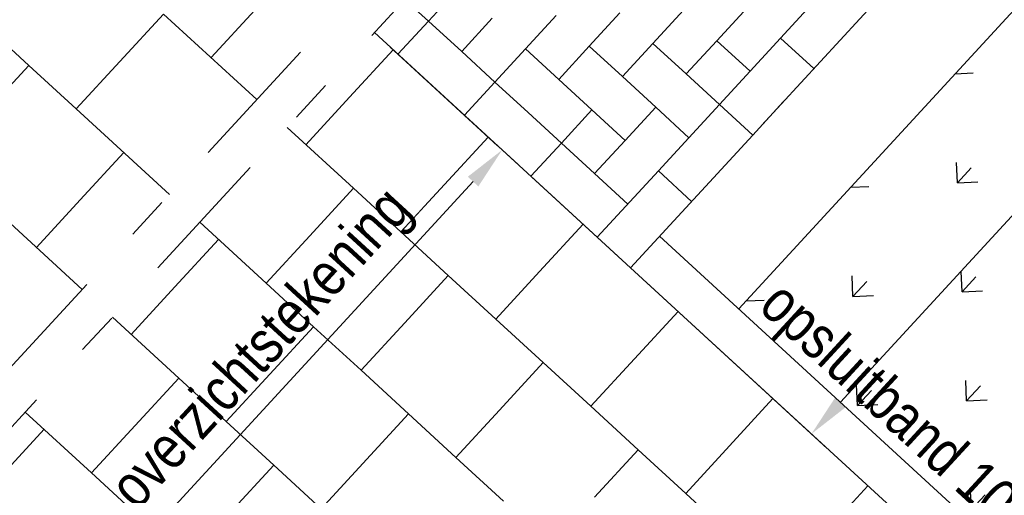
# Model space of a CAD drawing. Header units: metres. Extents: x 111546 to 149831, y 498798 to 507863.
# Tile 117 of 256: x 113048.57 to 113050.86, y 500892.05 to 500893.15. Entities that reach past the tile are written whole.
import ezdxf

# ---------------------------------------------------------------- set-up
doc = ezdxf.new("R2010")
doc.units = ezdxf.units.M
doc.linetypes.add('DASHDOT', pattern=[25.4, 12.7, -6.35, 0, -6.35])
for name, color, linetype in [('0-grenslijn', 3, 'DASHDOT'), ('0-maatvoering', 3, 'Continuous'), ('0-tekst detail', 4, 'Continuous'), ('3-opsluiting', 2, 'Continuous'), ('3-steen', 3, 'Continuous'), ('3-tegels', 3, 'Continuous')]:
    doc.layers.add(name, color=color, linetype=linetype)
doc.layers.add('0-hulplijn', color=6, linetype='Continuous', plot=False)
doc.styles.add('Stempel', font='arial.ttf')
doc.styles.add('Zaanstad', font='ARIALN.TTF')
doc.dimstyles.new('1-50', dxfattribs={"dimtxt": 0.1, "dimasz": 0.1, "dimexe": 0.05, "dimexo": 0.05, "dimgap": 0.025, "dimtad": 1, "dimzin": 0, "dimdsep": 46, "dimtxsty": 'Zaanstad', "dimcen": 0, "dimclrd": 256, "dimclre": 256, "dimclrt": 256, "dimadec": 0, "dimazin": 0, "dimtfac": 1, "dimtofl": 0, "dimtmove": 0, "dimatfit": 3, "dimfxl": 1, "dimtfill": 1, "dimtolj": 1, "dimtzin": 0, "dimlwd": -1, "dimlwe": -1, "dimarcsym": 0})

# ---------------------------------------------------------------- blocks, each defined once
blk = doc.blocks.new('*D650')
at = {"layer": '0-maatvoering', "transparency": 16777216}
for p, q in [((113049.4274, 500893.0899), (113049.7247, 500892.8167)), ((113048.4022, 500891.4516), (113049.6202, 500892.7769)), ((113048.074, 500891.6174), (113048.3713, 500891.3441))]:
    blk.add_line(p, q, dxfattribs=at)
for points in [[(113049.6079, 500892.7881), (113049.6325, 500892.7656), (113049.6879, 500892.8505)], [(113048.3899, 500891.4629), (113048.4144, 500891.4403), (113048.3345, 500891.378)]]:
    blk.add_solid(points, dxfattribs=at)
at = {"layer": 'Defpoints', "color": 0, "transparency": 16777216}
for p in [(113049.3906, 500893.1237), (113049.6879, 500892.8505), (113048.0372, 500891.6512)]:
    blk.add_point(p, dxfattribs=at)
at = {"layer": '0-maatvoering', "transparency": 16777216, "insert": (113048.9144, 500892.1428), "char_height": 0.1, "attachment_point": 5, "rotation": 47.4144, "style": 'Zaanstad', "bg_fill": 3, "box_fill_scale": 1.1, "bg_fill_color": 9, "bg_fill_true_color": 13158600, "bg_fill_transparency": 0}
blk.add_mtext('\\A1;afmeting zie overzichtstekening', dxfattribs=at)
blk = doc.blocks.new('*D652')
at = {"layer": '0-maatvoering', "transparency": 16777216}
for p, q in [((113053.2206, 500896.0211), (113053.6415, 500895.6343)), ((113050.4749, 500892.2629), (113053.537, 500895.5945)), ((113050.0233, 500892.5422), (113050.4441, 500892.1555))]:
    blk.add_line(p, q, dxfattribs=at)
for points in [[(113053.5247, 500895.6058), (113053.5492, 500895.5832), (113053.6046, 500895.6682)], [(113050.4627, 500892.2742), (113050.4872, 500892.2516), (113050.4073, 500892.1893)]]:
    blk.add_solid(points, dxfattribs=at)
at = {"layer": 'Defpoints', "color": 0, "transparency": 16777216}
for p in [(113053.1838, 500896.0549), (113053.6046, 500895.6682), (113049.9865, 500892.5761)]:
    blk.add_point(p, dxfattribs=at)
at = {"layer": '0-maatvoering', "transparency": 16777216, "insert": (113051.95, 500893.9802), "char_height": 0.1, "attachment_point": 5, "rotation": 47.4144, "style": 'Zaanstad', "bg_fill": 3, "box_fill_scale": 1.1, "bg_fill_color": 9, "bg_fill_true_color": 13158600, "bg_fill_transparency": 0}
blk.add_mtext('\\A1;4.73', dxfattribs=at)

msp = doc.modelspace()

# ---------------------------------------------------------------- hatches: boundary and pattern name
at = {"layer": '3-tegels'}
h = msp.add_hatch(dxfattribs=at)
h.set_pattern_fill('GRASS', color=256, scale=0.01, angle=-93.5387)
h.set_pattern_definition([(47.414373, (112166.63663, 501306.74697), (-0.010700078, 0.253774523), [0.047625, -0.311585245]), (2.414373, (112166.63663, 501306.74697), (-0.01070008, 0.25377452), [0.047625, -0.206375]), (92.414373, (112166.63663, 501306.74697), (-0.25377452, -0.01070008), [0.047625, -0.206375])])
h.paths.add_polyline_path([(113053.6208, 500897.7264), (113054.0096, 500897.5108), (113054.4413, 500897.0007), (113054.8951, 500896.8386), (113054.9069, 500896.3885), (113055.1168, 500896.316), (113055.0629, 500895.905), (113054.3903, 500895.3554), (113054.1459, 500895.0024), (113053.5448, 500894.3774), (113053.1389, 500893.8729), (113052.3852, 500893.1642), (113051.873, 500892.5005), (113051.2938, 500891.9834), (113051.1302, 500891.6607), (113050.2382, 500892.4805), (113053.4491, 500895.9741), (113052.6691, 500896.691)])
h.paths.add_polyline_path([(113050.2167, 500892.4586), (113051.0425, 500891.6996), (113051.1726, 500891.8412), (113050.3468, 500892.6001)], flags=9)
h.paths.add_polyline_path([(113052.0626, 500894.0593), (113051.8778, 500893.8583), (113052.0311, 500893.7174), (113052.2158, 500893.9184)], flags=24)
h.paths.add_polyline_path([(113053.5407, 500895.801), (113054.3664, 500895.0421), (113054.4965, 500895.1836), (113053.6708, 500895.9425)], flags=24)
h.paths.add_polyline_path([(113052.6275, 500896.6684), (113053.4532, 500895.9095), (113053.5833, 500896.051), (113052.7576, 500896.81)], flags=25)
h.paths.add_polyline_path([(113053.9869, 500896.4953), (113054.48, 500896.0421), (113054.6113, 500896.185), (113054.1182, 500896.6382)], flags=24)

# ---------------------------------------------------------------- linework, layer by layer
at = {"layer": '3-opsluiting'}
for p, q in [((113053.4491, 500895.9741), (113050.2382, 500892.4805)), ((113053.0417, 500895.9003), (113050.291, 500892.9074)), ((113050.2707, 500892.8853), (113049.9865, 500892.5761)), ((113050.0541, 500892.6497), (113051.1302, 500891.6607)), ((113049.9865, 500892.5761), (113051.0626, 500891.587))]:
    msp.add_line(p, q, dxfattribs=at)
at = {"layer": '3-steen'}
for p, q in [((113049.5874, 500893.2281), (113049.5163, 500893.1507)), ((113049.5163, 500893.1507), (113049.4616, 500893.201)), ((113050.4065, 500893.1883), (113050.3355, 500893.111)), ((113049.8131, 500893.1633), (113049.742, 500893.0859)), ((113049.9614, 500893.1695), (113049.8904, 500893.0922)), ((113050.1098, 500893.1758), (113050.0387, 500893.0985)), ((113050.2582, 500893.182), (113050.1871, 500893.1047)), ((113050.0387, 500893.0985), (113049.9677, 500893.0212)), ((113050.116, 500893.0274), (113050.0387, 500893.0985)), ((113050.1871, 500893.1047), (113050.116, 500893.0274)), ((113050.2644, 500893.0337), (113050.1871, 500893.1047)), ((113050.3355, 500893.111), (113050.2644, 500893.0337)), ((113050.4128, 500893.0399), (113050.3355, 500893.111)), ((113049.8193, 500893.0149), (113049.742, 500893.0859)), ((113049.8904, 500893.0922), (113049.8193, 500893.0149)), ((113049.9677, 500893.0212), (113049.8904, 500893.0922)), ((113050.1934, 500892.9564), (113050.116, 500893.0274)), ((113050.2644, 500893.0337), (113050.1223, 500892.879)), ((113049.8966, 500892.9438), (113049.8193, 500893.0149)), ((113050.045, 500892.9501), (113049.9677, 500893.0212)), ((113050.2707, 500892.8853), (113050.1934, 500892.9564)), ((113050.3417, 500892.9626), (113050.2707, 500892.8853)), ((113049.8256, 500892.8665), (113049.7483, 500892.9376)), ((113049.8966, 500892.9438), (113049.8256, 500892.8665)), ((113049.9739, 500892.8728), (113049.8966, 500892.9438)), ((113050.045, 500892.9501), (113049.9739, 500892.8728)), ((113050.1223, 500892.879), (113050.045, 500892.9501)), ((113049.8256, 500892.8665), (113049.7545, 500892.7892)), ((113049.9029, 500892.7955), (113049.8256, 500892.8665)), ((113049.9739, 500892.8728), (113049.9029, 500892.7955)), ((113050.1223, 500892.879), (113050.0512, 500892.8017)), ((113049.9802, 500892.7244), (113049.9029, 500892.7955)), ((113050.0512, 500892.8017), (113049.9091, 500892.6471)), ((113050.1286, 500892.7307), (113050.0512, 500892.8017)), ((113049.7545, 500892.7892), (113049.9091, 500892.6471)), ((113049.9865, 500892.5761), (113049.9091, 500892.6471))]:
    msp.add_line(p, q, dxfattribs=at)
at = {"layer": '3-tegels'}
for p, q in [((113048.7988, 500893.0565), (113048.9003, 500893.1669)), ((113048.9003, 500893.1669), (113049.117, 500892.9677)), ((113049.0107, 500893.0654), (113049.1122, 500893.1758)), ((113048.4764, 500893.149), (113048.5868, 500893.0475)), ((113048.4853, 500892.9371), (113048.5868, 500893.0475)), ((113048.5868, 500893.0475), (113048.6973, 500892.946)), ((113048.6973, 500892.946), (113048.7988, 500893.0565)), ((113048.6973, 500892.946), (113048.914, 500892.7468)), ((113048.7062, 500892.7341), (113048.8077, 500892.8445)), ((113048.6047, 500892.6236), (113048.7062, 500892.7341)), ((113048.4943, 500892.7251), (113048.711, 500892.5259)), ((113049.7745, 500892.5671), (113049.876, 500892.6776)), ((113049.9954, 500892.3641), (113050.0969, 500892.4746)), ((113049.8939, 500892.2537), (113049.9954, 500892.3641)), ((113049.7834, 500892.3552), (113049.8939, 500892.2537)), ((113050.2163, 500892.1611), (113050.3178, 500892.2716)), ((113049.8939, 500892.2537), (113050.0043, 500892.1522)), ((113050.1148, 500892.0507), (113050.2163, 500892.1611)), ((113049.9028, 500892.0417), (113050.0043, 500892.1522)), ((113050.0043, 500892.1522), (113050.1148, 500892.0507)), ((113050.4371, 500891.9581), (113050.5387, 500892.0686)), ((113050.1148, 500892.0507), (113050.2252, 500891.9492))]:
    msp.add_line(p, q, dxfattribs=at)

# ---------------------------------------------------------------- texts
at = {"layer": '0-hulplijn', "ltscale": 0.01, "insert": (113068.4754, 500974.5479, 0), "char_height": 31.10468, "attachment_point": 1, "rotation": 317.5845, "style": 'Stempel'}
msp.add_mtext_dynamic_manual_height_columns('Details', width=145.978115, gutter_width=4860.1057, heights=[0], dxfattribs=at)
at = {"layer": '0-maatvoering', "style": 'Zaanstad'}
msp.add_text('opsluitband 100x200', height=0.1, rotation=317.4144, dxfattribs=at).set_placement((113050.2808, 500892.4809))

# ---------------------------------------------------------------- next in the draw order: dimensions: what is measured, and where the dimension line sits
at = {"layer": '0-maatvoering'}
dim = msp.add_linear_dim(base=(113049.6879, 500892.8505), p1=(113048.0372, 500891.6512), p2=(113049.3906, 500893.1237), angle=47.4144, text='afmeting zie overzichtstekening', dimstyle='1-50', dxfattribs=at)
dim.commit()
dim.dimension.update_dxf_attribs({"geometry": '*D650', "text_midpoint": (113048.9811, 500892.0815), "dimtype": 161})

# ---------------------------------------------------------------- next in the draw order: linework, layer by layer
at = {"layer": '0-grenslijn', "ltscale": 0.025}
for p, q in [((113053.6951, 500897.9489), (113047.8599, 500891.5999)), ((113053.0809, 500897.139), (113047.9304, 500891.535))]:
    msp.add_line(p, q, dxfattribs=at)
at = {"layer": '3-steen'}
for p, q in [((113049.5163, 500893.1507), (113049.4453, 500893.0734)), ((113049.5937, 500893.0797), (113049.5163, 500893.1507)), ((113049.6647, 500893.157), (113049.5937, 500893.0797)), ((113049.3906, 500893.1237), (113049.9865, 500892.5761)), ((113049.4453, 500893.0734), (113049.6772, 500892.8603)), ((113049.671, 500893.0086), (113049.5937, 500893.0797)), ((113049.742, 500893.0859), (113049.671, 500893.0086)), ((113049.671, 500893.0086), (113049.5999, 500892.9313)), ((113049.7483, 500892.9376), (113049.671, 500893.0086))]:
    msp.add_line(p, q, dxfattribs=at)
at = {"layer": '3-tegels'}
for p, q in [((113049.3327, 500892.9731), (113049.4343, 500893.0836)), ((113049.2312, 500892.8627), (113049.3327, 500892.9731)), ((113049.1876, 500892.9029), (113049.3417, 500892.7612)), ((113049.5536, 500892.7701), (113049.6551, 500892.8806)), ((113049.2402, 500892.6508), (113049.3417, 500892.7612)), ((113049.3417, 500892.7612), (113049.4521, 500892.6597)), ((113049.4521, 500892.6597), (113049.5536, 500892.7701)), ((113048.9846, 500892.682), (113049.1387, 500892.5403)), ((113049.4521, 500892.6597), (113049.5626, 500892.5582)), ((113048.9267, 500892.5314), (113049.0282, 500892.6418)), ((113049.1387, 500892.5403), (113049.2402, 500892.6508)), ((113049.673, 500892.4567), (113049.7745, 500892.5671)), ((113049.4611, 500892.4478), (113049.5626, 500892.5582)), ((113049.5626, 500892.5582), (113049.673, 500892.4567)), ((113048.8252, 500892.4209), (113048.9267, 500892.5314)), ((113049.1387, 500892.5403), (113049.2491, 500892.4388)), ((113048.7815, 500892.4611), (113048.9357, 500892.3194)), ((113049.673, 500892.4567), (113049.7834, 500892.3552)), ((113049.1476, 500892.3284), (113049.2491, 500892.4388)), ((113049.2491, 500892.4388), (113049.3596, 500892.3373)), ((113049.3596, 500892.3373), (113049.4611, 500892.4478)), ((113049.3596, 500892.3373), (113049.47, 500892.2358)), ((113049.6819, 500892.2447), (113049.7834, 500892.3552)), ((113048.8342, 500892.209), (113048.9357, 500892.3194)), ((113048.9357, 500892.3194), (113049.0461, 500892.2179)), ((113049.0461, 500892.2179), (113049.1476, 500892.3284)), ((113048.5785, 500892.2402), (113048.7327, 500892.0986)), ((113049.267, 500892.0149), (113049.47, 500892.2358)), ((113049.47, 500892.2358), (113049.5804, 500892.1343)), ((113049.5804, 500892.1343), (113049.6819, 500892.2447)), ((113048.5207, 500892.0896), (113048.6222, 500892.2001)), ((113048.7327, 500892.0986), (113048.8342, 500892.209)), ((113049.0461, 500892.2179), (113049.1565, 500892.1164)), ((113049.5804, 500892.1343), (113049.6909, 500892.0328)), ((113049.055, 500892.006), (113049.1565, 500892.1164)), ((113049.1565, 500892.1164), (113049.267, 500892.0149)), ((113048.7327, 500892.0986), (113048.8431, 500891.9971))]:
    msp.add_line(p, q, dxfattribs=at)

# ---------------------------------------------------------------- next in the draw order: texts
at = {"layer": '0-tekst detail', "color": 2, "style": 'Zaanstad'}
msp.add_text('nieuwe situatie en gewenst in bestaand ', height=0.12, rotation=317.4144, dxfattribs=at).set_placement((113046.6245, 500892.2727))

# ---------------------------------------------------------------- next in the draw order: dimensions: what is measured, and where the dimension line sits
at = {"layer": '0-maatvoering'}
dim = msp.add_aligned_dim(p1=(113049.9865, 500892.5761), p2=(113053.1838, 500896.0549), distance=-0.5716, dimstyle='1-50', dxfattribs=at)
dim.commit()
dim.dimension.update_dxf_attribs({"geometry": '*D652', "text_midpoint": (113051.95, 500893.9802)})

doc.saveas('drawing.dxf')
